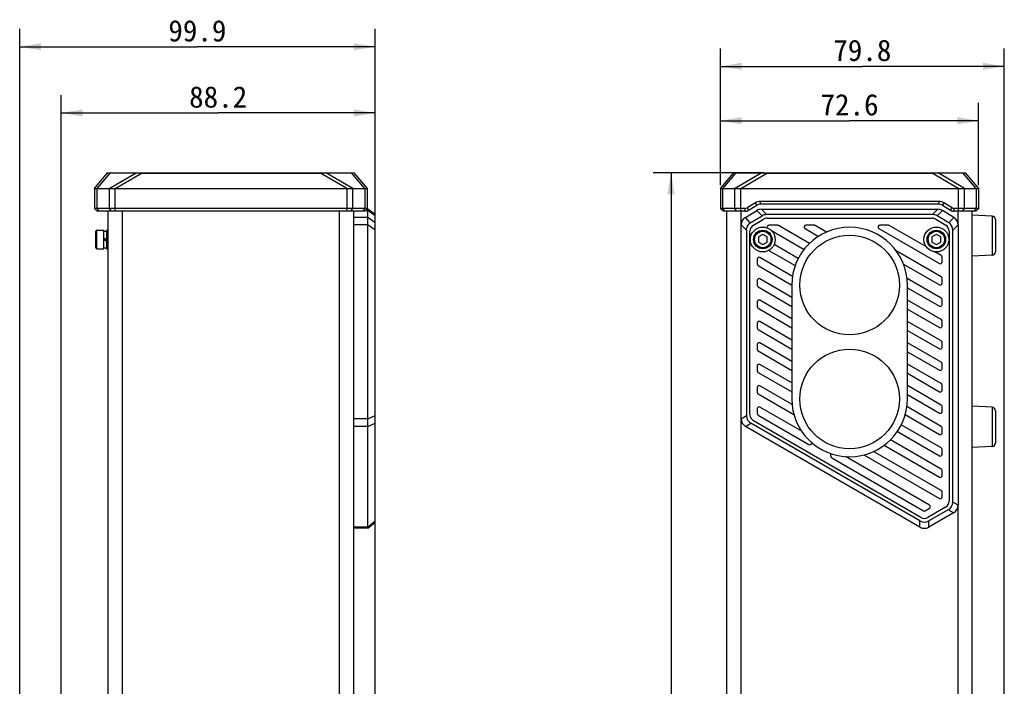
# Model space of a CAD drawing. Header units: millimetres. Extents: x 100 to 429, y 82 to 393.
# Tile 4 of 26: x 100 to 239, y 299 to 393. Entities that reach past the tile are written whole.
import ezdxf
from ezdxf.enums import TextEntityAlignment as Align

# ---------------------------------------------------------------- set-up
doc = ezdxf.new("R2010")
doc.units = ezdxf.units.MM
doc.header["$LTSCALE"] = 32.67
doc.layers.get('0').update_dxf_attribs({"linetype": 'CONTINUOUS'})
doc.layers.add('00_COMPONENTS', color=7, linetype='CONTINUOUS')
doc.layers.add('51__DRAFT_DIMS', color=7, linetype='CONTINUOUS')
doc.styles.get("Standard").update_dxf_attribs({"font": 'simfang.ttf'})
doc.dimstyles.new('DIMSTYLE_1', dxfattribs={"dimtxt": 3, "dimasz": 3, "dimexe": 2.5, "dimexo": 0.5, "dimgap": 0.75, "dimtad": 1, "dimlfac": 2, "dimdsep": 46, "dimtxsty": 'STANDARD', "dimblk": '_FILLED', "dimblk1": '_FILLED', "dimblk2": '_FILLED', "dimcen": 0.09, "dimclrt": 3, "dimazin": 2, "dimtp": 0.3, "dimtm": 0.3, "dimtfac": 1, "dimtofl": 0, "dimtmove": 0, "dimatfit": 3, "dimldrblk": '_FILLED', "dimfxl": 1, "dimtolj": 1, "dimarcsym": 0})
doc.dimstyles.new('DIMSTYLE_6', dxfattribs={"dimtxt": 3, "dimasz": 3, "dimexe": 2.5, "dimexo": 0.5, "dimgap": 0.75, "dimtad": 1, "dimdec": 1, "dimlfac": 2, "dimdsep": 46, "dimtxsty": 'STANDARD', "dimblk": '_FILLED', "dimblk1": '_FILLED', "dimblk2": '_FILLED', "dimcen": 0.09, "dimclrt": 3, "dimazin": 2, "dimtp": 0.8, "dimtm": 0.8, "dimtfac": 1, "dimtdec": 1, "dimtofl": 0, "dimtmove": 0, "dimatfit": 3, "dimldrblk": '_FILLED', "dimfxl": 1, "dimtolj": 1, "dimarcsym": 0})

# ---------------------------------------------------------------- blocks, each defined once
blk = doc.blocks.new('_FILLED')
at = {"color": 0, "linetype": 'ByBlock'}
blk.add_solid([(0, 0), (-1, 0.167), (-1, -0.167)], dxfattribs=at)
blk = doc.blocks.new('*D1')
at = {"layer": '51__DRAFT_DIMS', "color": 4}
for p, q in [((198.79, 369.36), (198.79, 388.55)), ((238.69, 277.66), (238.69, 388.55)), ((198.79, 386.05), (218.74, 386.05)), ((238.69, 386.05), (218.74, 386.05))]:
    blk.add_line(p, q, dxfattribs=at)
at = {"layer": '51__DRAFT_DIMS', "color": 4, "xscale": 3, "yscale": 3, "zscale": 3, "rotation": 180}
blk.add_blockref('_FILLED', (198.79, 386.05), dxfattribs=at)
at = {"layer": '51__DRAFT_DIMS', "color": 4, "xscale": 3, "yscale": 3, "zscale": 3}
blk.add_blockref('_FILLED', (238.69, 386.05), dxfattribs=at)
at = {"layer": '51__DRAFT_DIMS', "color": 3}
blk.add_text('79.8', height=3, dxfattribs=at).set_placement((218.74, 386.8), align=Align.CENTER)
blk = doc.blocks.new('*D2')
at = {"layer": '51__DRAFT_DIMS', "color": 4}
for p, q in [((198.79, 369.36), (198.79, 380.91)), ((235.09, 369.36), (235.09, 380.91)), ((198.79, 378.41), (216.94, 378.41)), ((235.09, 378.41), (216.94, 378.41))]:
    blk.add_line(p, q, dxfattribs=at)
at = {"layer": '51__DRAFT_DIMS', "color": 4, "xscale": 3, "yscale": 3, "zscale": 3, "rotation": 180}
blk.add_blockref('_FILLED', (198.79, 378.41), dxfattribs=at)
at = {"layer": '51__DRAFT_DIMS', "color": 4, "xscale": 3, "yscale": 3, "zscale": 3}
blk.add_blockref('_FILLED', (235.09, 378.41), dxfattribs=at)
at = {"layer": '51__DRAFT_DIMS', "color": 3}
blk.add_text('72.6', height=3, dxfattribs=at).set_placement((216.94, 379.16), align=Align.CENTER)
blk = doc.blocks.new('*D3')
at = {"layer": '51__DRAFT_DIMS', "color": 4}
for p, q in [((100.28, 276.42), (100.28, 391.3)), ((150.23, 293.8), (150.23, 391.3)), ((100.28, 388.8), (125.26, 388.8)), ((150.23, 388.8), (125.26, 388.8))]:
    blk.add_line(p, q, dxfattribs=at)
at = {"layer": '51__DRAFT_DIMS', "color": 4, "xscale": 3, "yscale": 3, "zscale": 3}
for p, rotation in [((100.28, 388.8), 179.9999999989), ((150.23, 388.8), 359.9999999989)]:
    blk.add_blockref('_FILLED', p, dxfattribs=dict(at, rotation=rotation))
at = {"layer": '51__DRAFT_DIMS', "color": 3}
blk.add_text('99.9', height=3, dxfattribs=at).set_placement((125.26, 389.55), align=Align.CENTER)
blk = doc.blocks.new('*D4')
at = {"layer": '51__DRAFT_DIMS', "color": 4}
for p, q in [((106.13, 279.95), (106.13, 382)), ((150.23, 336.39), (150.23, 382)), ((106.13, 379.5), (128.18, 379.5)), ((150.23, 379.5), (128.18, 379.5))]:
    blk.add_line(p, q, dxfattribs=at)
at = {"layer": '51__DRAFT_DIMS', "color": 4, "xscale": 3, "yscale": 3, "zscale": 3, "rotation": 180}
blk.add_blockref('_FILLED', (106.13, 379.5), dxfattribs=at)
at = {"layer": '51__DRAFT_DIMS', "color": 4, "xscale": 3, "yscale": 3, "zscale": 3}
blk.add_blockref('_FILLED', (150.23, 379.5), dxfattribs=at)
at = {"layer": '51__DRAFT_DIMS', "color": 3}
blk.add_text('88.2', height=3, dxfattribs=at).set_placement((128.18, 380.25), align=Align.CENTER)
blk = doc.blocks.new('*D12')
at = {"layer": '51__DRAFT_DIMS', "color": 4}
for p, q in [((204.9, 371.08), (189.34, 371.08)), ((191.84, 371.08), (191.84, 244.34)), ((191.84, 117.6), (191.84, 244.34)), ((204.91, 117.6), (189.34, 117.6))]:
    blk.add_line(p, q, dxfattribs=at)
at = {"layer": '51__DRAFT_DIMS', "color": 4, "xscale": 3, "yscale": 3, "zscale": 3}
for p, rotation in [((191.84, 371.08), 90), ((191.84, 117.6), 270)]:
    blk.add_blockref('_FILLED', p, dxfattribs=dict(at, rotation=rotation))
at = {"layer": '51__DRAFT_DIMS', "color": 3}
blk.add_text('507', height=3, rotation=90, dxfattribs=at).set_placement((191.09, 244.34), align=Align.CENTER)

msp = doc.modelspace()

# ---------------------------------------------------------------- linework, layer by layer
at = {"layer": '00_COMPONENTS', "color": 7}
for p, q in [((110.7738, 368.8617), (112.647, 371.0847)), ((112.647, 371.0847), (147.3133, 371.0847)), ((149.1866, 368.8617), (147.3133, 371.0847)), ((198.7929, 368.8617), (200.6661, 371.0847)), ((200.6661, 371.0847), (233.2212, 371.0847)), ((235.0945, 368.8617), (233.2212, 371.0847)), ((110.7738, 368.8617), (110.7738, 366.083)), ((110.7738, 368.8617), (149.1866, 368.8617)), ((149.1866, 366.083), (149.1866, 368.8617)), ((198.7929, 368.8617), (198.7929, 366.083)), ((198.7929, 368.8617), (235.0945, 368.8617)), ((235.0945, 366.083), (235.0945, 368.8617)), ((203.6984, 366.8691), (202.5307, 366.1685)), ((229.4707, 367.0686), (204.4187, 367.0686)), ((231.3587, 366.1685), (230.191, 366.8691)), ((110.7738, 366.083), (111.1738, 365.683)), ((149.1866, 366.083), (110.7738, 366.083)), ((148.7866, 365.683), (111.1738, 365.683)), ((112.7302, 123.0002), (112.7302, 365.683)), ((147.2302, 123.0002), (147.2302, 365.683)), ((148.7866, 365.683), (149.1866, 366.083)), ((149.0702, 365.9666), (149.2302, 365.9666)), ((149.2302, 321.1304), (149.2302, 365.9666)), ((150.2302, 365.2166), (149.2302, 365.9666)), ((198.7929, 366.083), (199.1929, 365.683)), ((202.222, 366.083), (198.7929, 366.083)), ((202.222, 365.683), (199.1929, 365.683)), ((199.6947, 123.0002), (199.6947, 365.683)), ((202.3016, 364.8307), (203.8978, 365.7884)), ((202.7365, 365.8255), (203.9042, 366.5261)), ((229.4707, 366.6686), (204.4187, 366.6686)), ((204.5409, 365.9666), (229.3485, 365.9666)), ((229.9852, 366.5261), (231.153, 365.8255)), ((231.5878, 364.8307), (229.9916, 365.7884)), ((235.0945, 366.083), (231.6674, 366.083)), ((234.6945, 365.683), (231.6674, 365.683)), ((234.1947, 123.0002), (234.1947, 365.683)), ((234.6945, 365.683), (235.0945, 366.083)), ((150.2302, 364.0491), (149.2302, 364.8307)), ((150.2302, 321.9964), (150.2302, 365.2166)), ((202.9912, 364.0491), (202.3016, 364.8307)), ((202.9912, 364.0491), (204.6401, 365.0384)), ((203.4302, 363.7294), (204.8379, 364.5741)), ((228.6062, 365.2166), (205.2832, 365.2166)), ((205.3524, 364.7166), (228.537, 364.7166)), ((229.0515, 364.5741), (230.4592, 363.7294)), ((230.8982, 364.0491), (229.2493, 365.0384)), ((230.8982, 364.0491), (231.5878, 364.8307)), ((236.9709, 365.0111), (234.1947, 365.1566)), ((237.4447, 364.5118), (237.4447, 360.0014)), ((110.9802, 360.5666), (110.9802, 362.8666)), ((111.1302, 363.0166), (112.1052, 363.0166)), ((112.1052, 360.4166), (112.1052, 363.0166)), ((112.1052, 362.8666), (112.4802, 362.8666)), ((112.4802, 363.0166), (112.4802, 360.4166)), ((112.4802, 363.0166), (112.7302, 363.0166)), ((201.6947, 336.5383), (201.6947, 363.7588)), ((202.4447, 363.0359), (202.4447, 336.9713)), ((202.9447, 337.1156), (202.9447, 362.8719)), ((206.8035, 363.7166), (205.6035, 363.7166)), ((205.9693, 362.9667), (210.5463, 360.3242)), ((211.2991, 361.1597), (206.9285, 363.6831)), ((210.6785, 363.2501), (212.5657, 362.1605)), ((212.0035, 363.7166), (210.8035, 363.7166)), ((213.7101, 362.77), (212.1285, 363.6831)), ((221.0785, 363.2501), (229.5697, 358.3477)), ((222.4035, 363.7166), (221.2035, 363.7166)), ((227.7383, 360.6752), (222.5285, 363.6831)), ((230.9447, 362.8719), (230.9447, 324.9656)), ((231.4447, 324.8213), (231.4447, 363.0359)), ((232.1947, 363.7588), (232.1947, 324.3883)), ((112.1052, 361.9393), (112.4802, 361.6783)), ((112.1052, 361.7566), (112.4802, 361.4956)), ((204.7447, 362.4383), (204.1197, 362.0774)), ((204.1197, 362.0774), (204.1197, 361.3557)), ((204.1197, 361.3557), (204.7447, 360.9949)), ((205.3697, 362.0774), (204.7447, 362.4383)), ((204.7447, 360.9949), (205.3697, 361.3557)), ((205.3697, 361.3557), (205.3697, 362.0774)), ((229.1447, 362.4383), (228.5197, 362.0774)), ((228.5197, 362.0774), (228.5197, 361.3557)), ((228.5197, 361.3557), (229.1447, 360.9949)), ((229.7697, 362.0774), (229.1447, 362.4383)), ((229.1447, 360.9949), (229.7697, 361.3557)), ((229.7697, 361.3557), (229.7697, 362.0774)), ((111.1302, 360.4166), (112.1052, 360.4166)), ((112.1052, 360.5666), (112.4802, 360.5666)), ((112.4802, 360.4166), (112.7302, 360.4166)), ((205.5893, 360.1839), (209.2919, 358.0462)), ((209.734, 359.0611), (206.3483, 361.0158)), ((229.8197, 356.4713), (223.4962, 360.1222)), ((229.8197, 359.4735), (228.9461, 359.9779)), ((203.9447, 358.9683), (203.9447, 358.2755)), ((208.9114, 356.5338), (204.3197, 359.1848)), ((229.9447, 358.5642), (229.9447, 359.257)), ((236.9709, 359.5021), (234.1947, 359.3566)), ((204.0697, 358.059), (208.8197, 355.3166)), ((224.5167, 358.2628), (229.5697, 355.3454)), ((203.9447, 355.9661), (203.9447, 355.2733)), ((208.8197, 353.5845), (204.3197, 356.1826)), ((229.8197, 353.4691), (225.0168, 356.242)), ((229.9447, 355.562), (229.9447, 356.2548)), ((204.0697, 355.0568), (208.8197, 352.3144)), ((208.8197, 355.3166), (208.8197, 339.3166)), ((225.0697, 339.3166), (225.0697, 355.3166)), ((225.0697, 354.9413), (229.5697, 352.3432)), ((203.9447, 352.9639), (203.9447, 352.2711)), ((208.8197, 350.5823), (204.3197, 353.1804)), ((229.8197, 350.4668), (225.0697, 353.2092)), ((229.9447, 352.5597), (229.9447, 353.2526)), ((204.0697, 352.0545), (208.8197, 349.3121)), ((225.0697, 351.9391), (229.5697, 349.341)), ((229.8197, 347.4646), (225.0697, 350.207)), ((229.9447, 349.5575), (229.9447, 350.2503)), ((203.9447, 349.9617), (203.9447, 349.2688)), ((204.0697, 349.0523), (208.8197, 346.3099)), ((208.8197, 347.5801), (204.3197, 350.1782)), ((225.0697, 348.9369), (229.5697, 346.3388)), ((203.9447, 346.9594), (203.9447, 346.2666)), ((204.0697, 346.0501), (208.8197, 343.3077)), ((208.8197, 344.5779), (204.3197, 347.1759)), ((229.8197, 344.4624), (225.0697, 347.2048)), ((229.9447, 346.5553), (229.9447, 347.2481)), ((225.0697, 345.9346), (229.5697, 343.3366)), ((203.9447, 343.9572), (203.9447, 343.2644)), ((208.8197, 341.5756), (204.3197, 344.1737)), ((229.8197, 341.4602), (225.0697, 344.2026)), ((229.9447, 343.5531), (229.9447, 344.2459)), ((204.0697, 343.0479), (208.8197, 340.3055)), ((225.0697, 342.9324), (229.5697, 340.3343)), ((203.9447, 340.955), (203.9447, 340.2622)), ((208.8557, 338.5526), (204.3197, 341.1715)), ((229.8197, 338.4579), (225.0697, 341.2004)), ((229.9447, 340.5508), (229.9447, 341.2437)), ((204.0697, 340.0457), (209.1194, 337.1302)), ((225.0697, 339.9302), (229.5697, 337.3321)), ((203.9447, 337.9528), (203.9447, 337.2599)), ((210.2131, 334.7667), (204.3197, 338.1693)), ((229.8197, 335.4557), (224.998, 338.2395)), ((229.9447, 337.5486), (229.9447, 338.2414)), ((236.9709, 338.1361), (234.1947, 338.2816)), ((204.0697, 337.0434), (211.2288, 332.9101)), ((224.7629, 337.1051), (229.5697, 334.3299)), ((237.4447, 337.6368), (237.4447, 333.1264)), ((226.8419, 321.2978), (202.3197, 335.4557)), ((226.8419, 322.1638), (203.0697, 335.8887)), ((226.9669, 322.669), (203.4447, 336.2496)), ((229.8197, 332.4535), (224.2151, 335.6893)), ((229.9447, 334.5464), (229.9447, 335.2392)), ((223.6585, 334.7405), (229.5697, 331.3277)), ((211.6038, 333.1936), (211.6038, 333.1266)), ((221.8071, 332.8072), (229.5697, 328.3255)), ((229.8197, 329.4513), (222.6876, 333.569)), ((229.9447, 331.5442), (229.9447, 332.237)), ((236.9709, 332.6271), (234.1947, 332.4816)), ((236.9709, 332.6221), (234.1947, 332.4766)), ((214.3125, 331.2741), (214.3125, 331.6298)), ((214.4375, 331.0576), (227.3419, 323.6072)), ((228.1919, 324.3866), (216.3702, 331.2119)), ((218.9639, 331.4465), (229.5697, 325.3232)), ((229.8197, 326.4491), (220.3276, 331.9293)), ((229.9447, 328.542), (229.9447, 329.2348)), ((229.9447, 325.5397), (229.9447, 326.2326)), ((227.5919, 323.6072), (228.1919, 323.9536)), ((230.4447, 324.0996), (227.9669, 322.669)), ((230.8197, 323.7387), (228.0919, 322.1638)), ((231.5697, 323.3057), (228.0919, 321.2978)), ((149.2302, 321.1304), (147.2302, 321.1304)), ((149.2302, 321.1304), (150.2302, 321.9964))]:
    msp.add_line(p, q, dxfattribs=at)
at = {"layer": '00_COMPONENTS', "color": 4}
for p, q in [((111.1554, 368.8617), (113.0287, 371.0847)), ((112.8409, 368.8617), (116.6408, 371.0847)), ((113.018, 371.0721), (116.6192, 371.0721)), ((113.7092, 368.8617), (117.5092, 371.0847)), ((117.4484, 371.0492), (142.5119, 371.0492)), ((146.2511, 368.8617), (142.4511, 371.0847)), ((147.1195, 368.8617), (143.3195, 371.0847)), ((143.3411, 371.0721), (146.9423, 371.0721)), ((148.8049, 368.8617), (146.9317, 371.0847)), ((199.1437, 368.8617), (201.017, 371.0847)), ((200.7715, 368.8617), (204.5055, 371.0847)), ((201.0063, 371.0721), (204.4842, 371.0721)), ((201.6706, 368.8617), (205.4046, 371.0847)), ((205.3449, 371.0492), (228.5424, 371.0492)), ((232.2167, 368.8617), (228.4827, 371.0847)), ((233.1159, 368.8617), (229.3818, 371.0847)), ((229.4031, 371.0721), (232.881, 371.0721)), ((234.7436, 368.8617), (232.8704, 371.0847)), ((111.1554, 366.083), (111.1554, 368.8617)), ((112.8409, 368.8617), (112.8409, 366.083)), ((113.7092, 365.683), (113.7092, 368.8617)), ((146.2511, 368.8617), (146.2511, 365.683)), ((147.1195, 366.083), (147.1195, 368.8617)), ((148.8049, 368.8617), (148.8049, 366.083)), ((199.1437, 366.083), (199.1437, 368.8617)), ((200.7715, 368.8617), (200.7715, 366.083)), ((201.6706, 365.683), (201.6706, 368.8617)), ((232.2167, 368.8617), (232.2167, 365.683)), ((233.1159, 366.083), (233.1159, 368.8617)), ((234.7436, 368.8617), (234.7436, 366.083)), ((203.9042, 366.5261), (203.6984, 366.8691)), ((204.4187, 366.6686), (204.4187, 367.0686)), ((229.4707, 367.0686), (229.4707, 366.6686)), ((230.191, 366.8691), (229.9852, 366.5261)), ((111.4333, 365.683), (111.1554, 366.083)), ((112.8409, 366.083), (113.1187, 365.683)), ((114.7302, 123.0002), (114.7302, 365.683)), ((145.2302, 123.0002), (145.2302, 365.683)), ((146.8416, 365.683), (147.1195, 366.083)), ((148.8049, 366.083), (148.527, 365.683)), ((148.892, 365.7884), (149.2302, 365.7884)), ((150.2302, 365.0384), (149.2302, 365.7884)), ((199.4315, 365.683), (199.1437, 366.083)), ((200.7715, 366.083), (201.0592, 365.683)), ((201.6947, 363.7588), (201.6947, 365.683)), ((202.222, 366.083), (202.222, 365.683)), ((202.5307, 366.1685), (202.7365, 365.8255)), ((204.6401, 365.0384), (203.8978, 365.7884)), ((205.2832, 365.2166), (204.5409, 365.9666)), ((228.6062, 365.2166), (229.3485, 365.9666)), ((229.2493, 365.0384), (229.9916, 365.7884)), ((231.153, 365.8255), (231.3587, 366.1685)), ((231.6674, 365.683), (231.6674, 366.083)), ((232.1947, 363.7588), (232.1947, 365.683)), ((232.8281, 365.683), (233.1159, 366.083)), ((234.7436, 366.083), (234.4559, 365.683)), ((149.2302, 364.8307), (147.2302, 364.8307)), ((236.9709, 365.0111), (236.9709, 359.5021)), ((111.1302, 360.4166), (111.1302, 363.0166)), ((149.2302, 363.7588), (147.2302, 363.7588)), ((150.2302, 363.0359), (149.2302, 363.7588)), ((202.4447, 363.0359), (201.6947, 363.7588)), ((231.4447, 363.0359), (232.1947, 363.7588)), ((236.9709, 338.1361), (236.9709, 332.6221)), ((149.2302, 336.5383), (147.2302, 336.5383)), ((149.2302, 336.5383), (150.2302, 336.9713)), ((201.6947, 336.5383), (202.4447, 336.9713)), ((201.6947, 293.2966), (201.6947, 336.5383)), ((149.2302, 335.4557), (147.2302, 335.4557)), ((149.2302, 335.4557), (150.2302, 335.8887)), ((202.3197, 335.4557), (203.0697, 335.8887)), ((232.1947, 324.3883), (231.4447, 324.8213)), ((232.1947, 282.0216), (232.1947, 324.3883)), ((231.5697, 323.3057), (230.8197, 323.7387)), ((149.2302, 321.2978), (147.2302, 321.2978)), ((149.2302, 321.2978), (150.2302, 322.1638)), ((226.8419, 321.2978), (226.8419, 322.1638)), ((228.0919, 321.2978), (228.0919, 322.1638))]:
    msp.add_line(p, q, dxfattribs=at)
at = {"layer": '00_COMPONENTS', "color": 7}
for centre, radius in [((204.7447, 361.7166), 1.75), ((204.7447, 361.7166), 1.3), ((229.1447, 361.7166), 1.75), ((229.1447, 361.7166), 1.3), ((216.9447, 355.3166), 7), ((216.9447, 339.3166), 7)]:
    msp.add_circle(centre, radius, dxfattribs=at)
at = {"layer": '00_COMPONENTS', "color": 4}
for centre in [(204.7447, 361.7166), (229.1447, 361.7166)]:
    msp.add_circle(centre, 1.15, dxfattribs=at)
at = {"layer": '00_COMPONENTS', "color": 7}
for centre, radius, start, end in [((204.4187, 365.6686), 1.4, 89.999999, 120.963726), ((229.4707, 365.6686), 1.4, 59.036274, 89.999999), ((202.222, 366.683), 0.6, 270.000001, 300.963725), ((202.222, 366.683), 1, 270, 300.963726), ((204.5409, 364.7166), 1.25, 90, 120.963757), ((204.4187, 365.6686), 1, 90, 120.963726), ((229.3485, 364.7166), 1.25, 59.036243, 90), ((229.4707, 365.6686), 1, 59.036274, 90), ((231.6674, 366.683), 1, 239.036274, 270), ((231.6674, 366.683), 0.6, 239.036274, 269.999997), ((202.9447, 363.7588), 1.25, 120.963757, 180), ((205.2832, 363.9666), 1.25, 90, 120.963756), ((205.3524, 363.7166), 1, 90, 120.963757), ((228.537, 363.7166), 1, 59.036243, 90), ((228.6062, 363.9666), 1.25, 59.036244, 89.999884), ((230.9447, 363.7588), 1.25, 0, 59.036243), ((236.9447, 364.5118), 0.5, 0, 87), ((111.1302, 362.8666), 0.15, 90, 180), ((203.9447, 362.8719), 1, 120.963757, 180), ((205.6035, 363.4666), 0.25, 90, 209.026865), ((206.8035, 363.4666), 0.25, 60, 90), ((216.9447, 355.3166), 8.125, 0, 179.999962), ((210.8035, 363.4666), 0.25, 90, 240), ((212.0035, 363.4666), 0.25, 60, 90), ((221.2035, 363.4666), 0.25, 90, 240), ((222.4035, 363.4666), 0.25, 60, 90), ((229.9447, 362.8719), 1, 0, 59.036243), ((111.1302, 360.5666), 0.15, 180, 270), ((236.9447, 360.0014), 0.5, 273, 360), ((204.1947, 358.9683), 0.25, 60, 180), ((229.6947, 358.5642), 0.25, 240, 360), ((229.6947, 359.257), 0.25, 0, 60), ((204.1947, 358.2755), 0.25, 180, 240), ((204.1947, 355.9661), 0.25, 60, 180), ((229.6947, 356.2548), 0.25, 0, 60), ((204.1947, 355.2733), 0.25, 180, 240), ((229.6947, 355.562), 0.25, 240, 360), ((204.1947, 352.9639), 0.25, 60, 180), ((229.6947, 353.2526), 0.25, 0, 60), ((204.1947, 352.2711), 0.25, 180, 240), ((229.6947, 352.5597), 0.25, 240, 360), ((204.1947, 349.9617), 0.25, 60, 180), ((229.6947, 350.2503), 0.25, 0, 60), ((204.1947, 349.2688), 0.25, 180, 240), ((229.6947, 349.5575), 0.25, 240, 360), ((229.6947, 347.2481), 0.25, 0, 60), ((204.1947, 346.9594), 0.25, 60, 180), ((204.1947, 346.2666), 0.25, 180, 240), ((229.6947, 346.5553), 0.25, 240, 360), ((204.1947, 343.9572), 0.25, 60, 180), ((229.6947, 343.5531), 0.25, 240, 360), ((229.6947, 344.2459), 0.25, 0, 60), ((204.1947, 343.2644), 0.25, 180, 240), ((204.1947, 340.955), 0.25, 60, 180), ((229.6947, 340.5508), 0.25, 240, 360), ((229.6947, 341.2437), 0.25, 0, 60), ((204.1947, 340.2622), 0.25, 180, 240), ((216.9447, 339.3166), 8.125, 180, 360), ((204.1947, 337.9528), 0.25, 60, 180), ((229.6947, 338.2414), 0.25, 0, 60), ((236.9447, 337.6368), 0.5, 0, 87), ((202.9447, 336.5383), 1.25, 180, 240), ((203.6947, 336.9713), 1.25, 180, 240), ((203.9447, 337.1156), 1, 180, 240), ((204.1947, 337.2599), 0.25, 180, 240), ((229.6947, 337.5486), 0.25, 240, 360), ((229.6947, 335.2392), 0.25, 0, 60), ((229.6947, 334.5464), 0.25, 240, 360), ((211.3538, 333.1266), 0.25, 240, 360), ((229.6947, 332.237), 0.25, 0, 60), ((236.9447, 333.1264), 0.5, 273, 360), ((236.9447, 333.1214), 0.5, 273, 360), ((214.5625, 331.2741), 0.25, 180, 240), ((229.6947, 331.5442), 0.25, 240, 360), ((229.6947, 329.2348), 0.25, 0, 60), ((229.6947, 328.542), 0.25, 240, 360), ((229.6947, 325.5397), 0.25, 240, 360), ((229.6947, 326.2326), 0.25, 0, 60), ((228.0669, 324.1701), 0.25, 300, 60), ((229.9447, 324.9656), 1, 300, 360), ((230.1947, 324.8213), 1.25, 300, 360), ((230.9447, 324.3883), 1.25, 300, 360), ((227.4669, 323.5351), 1, 240, 300), ((227.4669, 323.8237), 0.25, 240, 300), ((227.4669, 323.2464), 1.25, 240, 300), ((227.4669, 322.3804), 1.25, 240, 300)]:
    msp.add_arc(centre, radius, start, end, dxfattribs=at)
at = {"layer": '00_COMPONENTS', "color": 4}
for points, knots in [([(112.6171, 371.0492), (112.6184, 371.0508), (112.6227, 371.0536), (112.6351, 371.058), (112.6578, 371.0616), (112.693, 371.0648), (112.739, 371.0672), (112.7954, 371.0691), (112.8615, 371.0704), (112.9368, 371.0714), (112.99, 371.0719), (113.018, 371.0721)], [0, 0, 0, 0, 0.01568237, 0.03679452, 0.09801284, 0.18562032, 0.29995566, 0.44028948, 0.6046972, 0.79165063, 1, 1, 1, 1]), ([(113.0308, 371.08), (113.0296, 371.0795), (113.0252, 371.0773), (113.021, 371.0744), (113.018, 371.0721)], [0, 0, 0, 0, 0.24419221, 1, 1, 1, 1]), ([(116.6192, 371.0721), (116.6789, 371.0715), (116.806, 371.0702), (117.0061, 371.067), (117.2229, 371.0611), (117.3722, 371.0546), (117.4484, 371.0492)], [0, 0, 0, 0, 0.21581337, 0.45956049, 0.7238463, 1, 1, 1, 1]), ([(142.5119, 371.0492), (142.5881, 371.0546), (142.7374, 371.0611), (142.9542, 371.067), (143.1544, 371.0702), (143.2815, 371.0715), (143.3411, 371.0721)], [0, 0, 0, 0, 0.27614292, 0.54043408, 0.78418206, 1, 1, 1, 1]), ([(146.9296, 371.08), (146.9307, 371.0795), (146.9352, 371.0773), (146.9394, 371.0744), (146.9423, 371.0721)], [0, 0, 0, 0, 0.24419221, 1, 1, 1, 1]), ([(146.9423, 371.0721), (146.9704, 371.0719), (147.0235, 371.0714), (147.0988, 371.0704), (147.165, 371.0691), (147.2213, 371.0672), (147.2673, 371.0648), (147.3025, 371.0616), (147.3252, 371.058), (147.3377, 371.0536), (147.3419, 371.0508), (147.3433, 371.0492)], [0, 0, 0, 0, 0.2083456, 0.39529591, 0.55970413, 0.70004672, 0.81437147, 0.90198135, 0.9632011, 0.98431591, 1, 1, 1, 1]), ([(200.6361, 371.0492), (200.6374, 371.0507), (200.6414, 371.0535), (200.6531, 371.0578), (200.6741, 371.0614), (200.7067, 371.0646), (200.7491, 371.0671), (200.801, 371.0689), (200.862, 371.0703), (200.9314, 371.0713), (200.9804, 371.0718), (201.0063, 371.0721)], [0, 0, 0, 0, 0.01631435, 0.03788491, 0.09961878, 0.18735902, 0.30151737, 0.44142166, 0.60531524, 0.79184899, 1, 1, 1, 1]), ([(204.4842, 371.0721), (204.5452, 371.0716), (204.676, 371.0703), (204.8831, 371.0672), (205.109, 371.0613), (205.2651, 371.0548), (205.3449, 371.0492)], [0, 0, 0, 0, 0.21256527, 0.45571715, 0.72140155, 1, 1, 1, 1]), ([(228.5424, 371.0492), (228.6222, 371.0548), (228.7783, 371.0613), (229.0043, 371.0672), (229.2113, 371.0703), (229.3421, 371.0716), (229.4031, 371.0721)], [0, 0, 0, 0, 0.27858907, 0.54427588, 0.78743071, 1, 1, 1, 1]), ([(232.881, 371.0721), (232.9069, 371.0718), (232.956, 371.0713), (233.0254, 371.0703), (233.0863, 371.0689), (233.1382, 371.0671), (233.1806, 371.0646), (233.2132, 371.0614), (233.2343, 371.0578), (233.2459, 371.0535), (233.2499, 371.0507), (233.2512, 371.0492)], [0, 0, 0, 0, 0.20814726, 0.39467724, 0.55857202, 0.69847035, 0.8126332, 0.90037543, 0.96211033, 0.98368396, 1, 1, 1, 1])]:
    msp.add_open_spline(points, degree=3, knots=knots, dxfattribs=at)
at = {"layer": '00_COMPONENTS', "color": 7}
for points in [[(202.4447, 363.0359), (202.4447, 363.085), (202.4516, 363.184), (202.4893, 363.3791), (202.5791, 363.6138), (202.754, 363.8615), (202.9099, 363.9897), (202.9912, 364.0491)], [(231.4447, 363.0359), (231.4447, 363.085), (231.4378, 363.184), (231.4001, 363.3791), (231.3103, 363.6138), (231.1354, 363.8615), (230.9795, 363.9897), (230.8982, 364.0491)]]:
    msp.add_open_spline(points, degree=3, knots=[0, 0, 0, 0, 0.12303394, 0.2482129, 0.49772866, 0.74726139, 1, 1, 1, 1], dxfattribs=at)

# ---------------------------------------------------------------- dimensions: what is measured, and where the dimension line sits
at = {"layer": '51__DRAFT_DIMS', "color": 4}
for base, p1, p2, angle, dimstyle, picture, middle in [((150.2302, 388.8014), (100.2802, 275.9163), (150.2302, 293.2966), 360, 'DIMSTYLE_1', '*D3', (125.1937, 388.8014)), ((191.8398, 371.0847), (205.4067, 117.5984), (205.4046, 371.0847), 90, 'DIMSTYLE_6', '*D12', (191.8398, 244.3123))]:
    dim = msp.add_linear_dim(base=base, p1=p1, p2=p2, angle=angle, dimstyle=dimstyle, dxfattribs=at)
    dim.commit()
    dim.dimension.update_dxf_attribs({"geometry": picture, "text_midpoint": middle, "dimtype": 160})
for base, p1, p2, picture, middle in [((238.6947, 386.0529), (198.7929, 368.8617), (238.6947, 277.1559), '*D1', (218.7174, 386.0529)), ((150.2302, 379.5031), (106.1302, 279.4483), (150.2302, 335.8887), '*D4', (128.1011, 379.5031)), ((235.0945, 378.4105), (198.7929, 368.8617), (235.0945, 368.8617), '*D2', (216.9349, 378.4105))]:
    dim = msp.add_linear_dim(base=base, p1=p1, p2=p2, dimstyle='DIMSTYLE_1', dxfattribs=at)
    dim.commit()
    dim.dimension.update_dxf_attribs({"geometry": picture, "text_midpoint": middle, "dimtype": 160})

doc.saveas('drawing.dxf')
